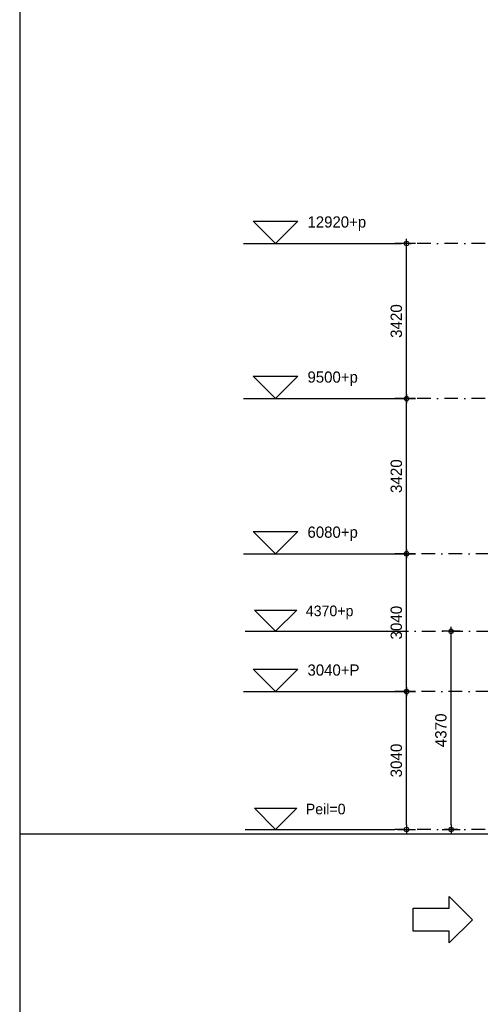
# Model space of a CAD drawing. Extents: x 0 to 140000, y 0 to 84100.
# Tile 12 of 48: x 1000 to 11160, y 40679 to 62389. Entities that reach past the tile are written whole.
import ezdxf
from ezdxf.enums import TextEntityAlignment as Align

# ---------------------------------------------------------------- set-up
doc = ezdxf.new("R2010")
doc.units = 0
doc.header["$LTSCALE"] = 100
doc.header["$MEASUREMENT"] = 0
doc.header["$PDMODE"] = 35
doc.header["$PDSIZE"] = 100
for name, pattern in [('B0201', [50, 31.25, -6.25, 6.25, -6.25]), ('B0403', [37.5, 25, -12.5]), ('DASHDOTX2', [2, 1, -0.5, 0, -0.5])]:
    doc.linetypes.add(name, pattern=pattern)
doc.layers.get('0').update_dxf_attribs({"linetype": 'CONTINUOUS'})
doc.layers.get('DEFPOINTS').update_dxf_attribs({"linetype": 'CONTINUOUS'})
for name, color, linetype in [('AL$0A---_WIJZIGINGEN', 2, 'CONTINUOUS'), ('AL$7A---_STRAMIEN', 1, 'B0201'), ('AL11----_GRONDWERK', 4, 'CONTINUOUS'), ('AM$1A---_ALGEMEEN', 1, 'CONTINUOUS'), ('AT$0A---_WIJZIGINGEN', 7, 'CONTINUOUS'), ('BL$8A---_HULPLIJNEN', 1, 'CONTINUOUS')]:
    doc.layers.add(name, color=color, linetype=linetype)
doc.styles.add('03_AT', font='B-GBP')
doc.styles.add('B-01', font='b-gbp')
doc.dimstyles.new('1732', dxfattribs={"dimscale": 100, "dimtxt": 2.5, "dimasz": 1, "dimexe": 0.18, "dimexo": 0.0625, "dimgap": 1, "dimtad": 1, "dimdec": 0, "dimzin": 0, "dimtxsty": 'B-01', "dimblk1": 'B-TOD', "dimblk2": 'B-TOD', "dimsah": 1, "dimcen": 1, "dimse1": 1, "dimse2": 1, "dimclrt": 2, "dimazin": 3, "dimtfac": 1, "dimtdec": 1, "dimtmove": 0, "dimatfit": 3, "dimtolj": 1, "dimtzin": 0})

# ---------------------------------------------------------------- blocks, each defined once
blk = doc.blocks.new('AS01PM01')
for p, q in [((-7, 7), (7, 7)), ((0, 0), (-7, 7)), ((0, 0), (7, 7)), ((-10, 0), (39.4, 0))]:
    blk.add_line(p, q)
at = {"color": 7, "style": 'B-01'}
blk.add_attdef('PEILM', text='', height=3.5, dxfattribs=at).set_placement((-10, 5), align=Align.RIGHT)
blk.add_attdef('OMSCHR', (10, 5), '', height=3.5, dxfattribs=at)
blk = doc.blocks.new('BORDER')
at = {"linetype": 'BYBLOCK'}
blk.add_line((0, 1), (0, 0), dxfattribs=at)
blk = doc.blocks.new('B-TOD')
for p, q in [((-1, 0), (1, 0)), ((0, -2), (0, 2))]:
    blk.add_line(p, q)
blk.add_circle((0, 0), 0.5)
blk = doc.blocks.new('*D37')
at = {"color": 0, "linetype": 'BYBLOCK'}
blk.add_line((9533, 44634), (9533, 47474), dxfattribs=at)
at = {"layer": 'DEFPOINTS', "color": 0, "linetype": 'BYBLOCK'}
for p in [(9533, 47574), (9704, 47574), (9704, 44534)]:
    blk.add_point(p, dxfattribs=at)
at = {"color": 0, "linetype": 'BYBLOCK', "xscale": 100, "yscale": 100, "zscale": 100}
for p, rotation in [((9533, 47574), 90), ((9533, 44534), 270)]:
    blk.add_blockref('B-TOD', p, dxfattribs=dict(at, rotation=rotation))
at = {"color": 2, "linetype": 'BYBLOCK', "insert": (9308, 46054), "char_height": 250, "attachment_point": 5, "rotation": 90, "style": 'B-01'}
blk.add_mtext('\\A1;3040', dxfattribs=at)
blk = doc.blocks.new('*D36')
at = {"color": 0, "linetype": 'BYBLOCK'}
blk.add_line((9533, 47674), (9533, 50514), dxfattribs=at)
at = {"layer": 'DEFPOINTS', "color": 0, "linetype": 'BYBLOCK'}
for p in [(9533, 50614), (9704, 50614), (9704, 47574)]:
    blk.add_point(p, dxfattribs=at)
at = {"color": 0, "linetype": 'BYBLOCK', "xscale": 100, "yscale": 100, "zscale": 100}
for p, rotation in [((9533, 50614), 90), ((9533, 47574), 270)]:
    blk.add_blockref('B-TOD', p, dxfattribs=dict(at, rotation=rotation))
at = {"color": 2, "linetype": 'BYBLOCK', "insert": (9308, 49094), "char_height": 250, "attachment_point": 5, "rotation": 90, "style": 'B-01'}
blk.add_mtext('\\A1;3040', dxfattribs=at)
blk = doc.blocks.new('*D35')
at = {"color": 0, "linetype": 'BYBLOCK'}
blk.add_line((9533, 54134), (9533, 57354), dxfattribs=at)
at = {"layer": 'DEFPOINTS', "color": 0, "linetype": 'BYBLOCK'}
for p in [(9533, 57454), (9704, 57454), (9704, 54034)]:
    blk.add_point(p, dxfattribs=at)
at = {"color": 0, "linetype": 'BYBLOCK', "xscale": 100, "yscale": 100, "zscale": 100}
for p, rotation in [((9533, 57454), 90), ((9533, 54034), 270)]:
    blk.add_blockref('B-TOD', p, dxfattribs=dict(at, rotation=rotation))
at = {"color": 2, "linetype": 'BYBLOCK', "insert": (9308, 55744), "char_height": 250, "attachment_point": 5, "rotation": 90, "style": 'B-01'}
blk.add_mtext('\\A1;3420', dxfattribs=at)
blk = doc.blocks.new('*D34')
at = {"color": 0, "linetype": 'BYBLOCK'}
blk.add_line((9533, 50714), (9533, 53934), dxfattribs=at)
at = {"layer": 'DEFPOINTS', "color": 0, "linetype": 'BYBLOCK'}
for p in [(9533, 54034), (9704, 54034), (9704, 50614)]:
    blk.add_point(p, dxfattribs=at)
at = {"color": 0, "linetype": 'BYBLOCK', "xscale": 100, "yscale": 100, "zscale": 100}
for p, rotation in [((9533, 54034), 90), ((9533, 50614), 270)]:
    blk.add_blockref('B-TOD', p, dxfattribs=dict(at, rotation=rotation))
at = {"color": 2, "linetype": 'BYBLOCK', "insert": (9308, 52324), "char_height": 250, "attachment_point": 5, "rotation": 90, "style": 'B-01'}
blk.add_mtext('\\A1;3420', dxfattribs=at)
blk = doc.blocks.new('*D33')
at = {"color": 0, "linetype": 'BYBLOCK'}
blk.add_line((10052, 44634), (10052, 48804), dxfattribs=at)
at = {"layer": 'DEFPOINTS', "color": 0, "linetype": 'BYBLOCK'}
for p in [(10052, 48904), (10224, 48904), (10224, 44534)]:
    blk.add_point(p, dxfattribs=at)
at = {"color": 0, "linetype": 'BYBLOCK', "xscale": 100, "yscale": 100, "zscale": 100}
for p, rotation in [((10052, 48904), 90), ((10052, 44534), 270)]:
    blk.add_blockref('B-TOD', p, dxfattribs=dict(at, rotation=rotation))
at = {"color": 2, "linetype": 'BYBLOCK', "insert": (9827, 46719), "char_height": 250, "attachment_point": 5, "rotation": 90, "style": 'B-01'}
blk.add_mtext('\\A1;4370', dxfattribs=at)
blk = doc.blocks.new('AS00S005')
at = {"layer": 'AL$0A---_WIJZIGINGEN'}
blk.add_lwpolyline([(0, 0), (-5.12, -5.12), (-5.12, -2.56), (-13.06, -2.56), (-13.06, 2.56), (-5.12, 2.56), (-5.12, 5.12)], close=True, dxfattribs=at)
at = {"layer": 'AT$0A---_WIJZIGINGEN', "color": 3, "style": '03_AT'}
blk.add_attdef('NUMMER', text='', height=3.5, dxfattribs=at).set_placement((-8.98, -0.06), align=Align.MIDDLE)

msp = doc.modelspace()

# ---------------------------------------------------------------- linework, layer by layer
at = {"layer": 'AL$7A---_STRAMIEN', "color": 1, "linetype": 'DASHDOTX2', "ltscale": 3}
for p, q in [((130687.3, 57453.6), (9272.8, 57453.6)), ((130687.3, 54033.6), (9272.8, 54033.6)), ((15562.3, 50613.6), (9272.8, 50613.6)), ((9272.8, 48903.6), (97092.8, 48903.6)), ((15562.3, 47573.6), (9272.8, 47573.6)), ((130687.3, 44533.6), (9272.8, 44533.6))]:
    msp.add_line(p, q, dxfattribs=at)
at = {"layer": 'AL11----_GRONDWERK'}
msp.add_line((139000, 44433.6), (1000, 44433.6), dxfattribs=at)

# ---------------------------------------------------------------- block references
ref = msp.add_blockref('AS00S005', (10987.5, 42544.3), dxfattribs=dict(xscale=100, yscale=100, zscale=100))
ref.add_attrib('NUMMER', 'A', dxfattribs={"layer": 'AT$0A---_WIJZIGINGEN', "color": 3, "height": 3.5, "style": '03_AT'}).set_placement((10089.2, 42537.9), align=Align.MIDDLE)
at = {"layer": 'AM$1A---_ALGEMEEN'}
for p, xscale, yscale, zscale, values in [((6643.2, 57453.6), 70.5, 70.5, 70.5, {'OMSCHR': '12920+p'}), ((6643.2, 54033.6), 70.5, 70.5, 70.5, {'OMSCHR': '9500+p'}), ((6643.2, 50613.6), 70.5, 70.5, 70.5, {'OMSCHR': '6080+p'}), ((6643.2, 48903.6), 66.74, 66.74, 66.74, {'OMSCHR': '4370+p'}), ((6643.2, 47573.6), 70.5, 70.5, 70.5, {'OMSCHR': '3040+P'}), ((6643.2, 44533.6), 66.74, 66.74, 66.74, {'OMSCHR': 'Peil=0'})]:
    msp.add_blockref('AS01PM01', p, dxfattribs=dict(at, xscale=xscale, yscale=yscale, zscale=zscale)).add_auto_attribs(values)
at = {"layer": 'BL$8A---_HULPLIJNEN', "linetype": 'B0403', "xscale": 138000, "yscale": 82100, "zscale": 138000}
msp.add_blockref('BORDER', (1000, 1000), dxfattribs=at)

# ---------------------------------------------------------------- dimensions: what is measured, and where the dimension line sits
at = {"layer": 'AM$1A---_ALGEMEEN'}
for base, p1, p2, picture, middle in [((9532.9, 57453.6), (9704.4, 54033.6), (9704.4, 57453.6), '*D35', (9307.9, 55743.6)), ((9532.9, 54033.6), (9704.4, 50613.6), (9704.4, 54033.6), '*D34', (9307.9, 52323.6)), ((9532.9, 50613.6), (9704.4, 47573.6), (9704.4, 50613.6), '*D36', (9307.9, 49093.6)), ((9532.9, 47573.6), (9704.4, 44533.6), (9704.4, 47573.6), '*D37', (9307.9, 46053.6))]:
    dim = msp.add_linear_dim(base=base, p1=p1, p2=p2, angle=90, dimstyle='1732', dxfattribs=at)
    dim.commit()
    dim.dimension.update_dxf_attribs({"geometry": picture, "text_midpoint": middle})
dim = msp.add_linear_dim(base=(10515.8, 48903.6), p1=(10687.3, 44533.6), p2=(10687.3, 48903.6), angle=90, dimstyle='1732', dxfattribs=at)
dim.commit()
dim.dimension.update_dxf_attribs({"geometry": '*D33', "text_midpoint": (10290.8, 46718.6), "insert": (463.8, 0)})

doc.saveas('drawing.dxf')
